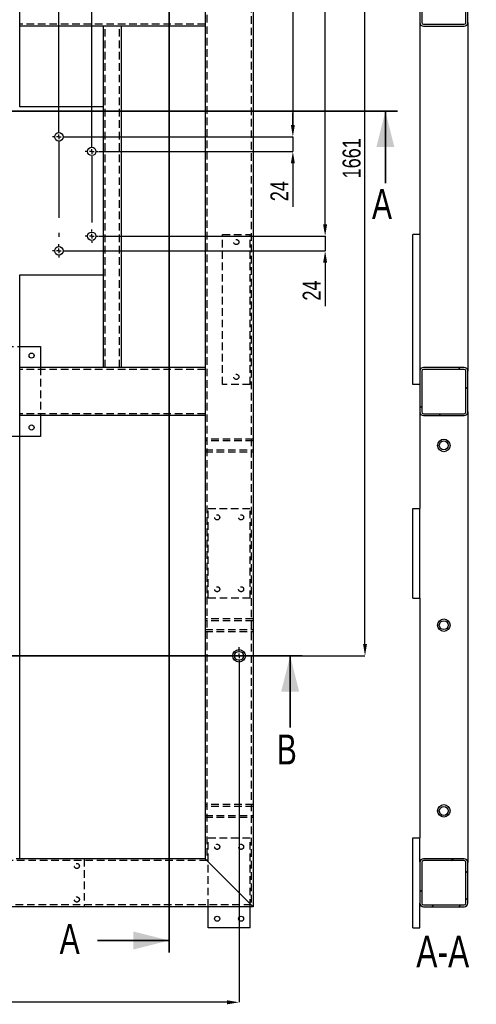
# Model space of a CAD drawing. Header units: millimetres. Extents: x 5 to 3649, y 4 to 418.
# Tile 17 of 105: x 768 to 844, y 95 to 259. Entities that reach past the tile are written whole.
import ezdxf

# ---------------------------------------------------------------- set-up
doc = ezdxf.new("R2010")
doc.units = ezdxf.units.MM
doc.header["$PDSIZE"] = -1
doc.linetypes.add('CENTERX2', pattern=[20.32, 12.7, -2.54, 2.54, -2.54])
doc.linetypes.add('HIDDEN', pattern=[1.905, 1.27, -0.635])
for name, color, linetype in [('COTES', 1, 'Continuous'), ('NOTES', 6, 'Continuous'), ('TRAIT-FINS', 9, 'Continuous'), ('TRAIT-MIXTES', 3, 'CENTERX2'), ('TRAIT-TIRET', 2, 'HIDDEN')]:
    doc.layers.add(name, color=color, linetype=linetype)
doc.layers.add('TRAIT-FORT', color=4, linetype='Continuous', lineweight=25)
doc.styles.add('SLDTEXTSTYLE0', font='TXT', dxfattribs={"width": 0.75})
doc.dimstyles.new('SLDDIMSTYLE0', dxfattribs={"dimtxt": 3, "dimasz": 2, "dimexe": 0, "dimexo": 0.0625, "dimgap": 0.75, "dimtad": 1, "dimdec": 0, "dimlfac": 10, "dimrnd": 1e-09, "dimzin": 12, "dimdsep": 46, "dimtxsty": 'SLDTEXTSTYLE0', "dimsah": 1, "dimcen": 0.09, "dimadec": 0, "dimazin": 3, "dimtfac": 1, "dimtdec": 0, "dimtofl": 0, "dimtmove": 0, "dimatfit": 3, "dimfxl": 1, "dimfrac": 2, "dimtolj": 1, "dimtzin": 12, "dimarcsym": 0})
doc.dimstyles.new('SLDDIMSTYLE1', dxfattribs={"dimtxt": 3, "dimasz": 2, "dimexe": 0, "dimexo": 0.0625, "dimgap": 0.75, "dimtad": 1, "dimdec": 0, "dimlfac": 10, "dimrnd": 1e-09, "dimzin": 12, "dimdsep": 46, "dimtxsty": 'SLDTEXTSTYLE0', "dimsah": 1, "dimcen": 0.09, "dimadec": 0, "dimazin": 3, "dimtfac": 1, "dimtdec": 0, "dimtmove": 0, "dimatfit": 0, "dimfxl": 1, "dimfrac": 2, "dimtolj": 1, "dimtzin": 12, "dimarcsym": 0})
pattern_1 = [(45, (613.036, -0.561), (-13.4704, 13.4704), []), (45, (617.527, -0.561), (-13.4704, 13.4704), []), (45, (622.017, -0.561), (-13.4704, 13.4704), []), (45, (626.507, -0.561), (-13.4704, 13.4704), [])]

# ---------------------------------------------------------------- blocks, each defined once
blk = doc.blocks.new('*D1718')
at = {"layer": 'COTES', "color": 0, "lineweight": -2, "transparency": 16777216}
for p, q in [((813.49, 241.41), (813.49, 243.41)), ((775.56, 239.41), (813.49, 239.41)), ((813.49, 239.41), (813.49, 236.97)), ((781.04, 236.97), (813.49, 236.97)), ((813.49, 234.97), (813.49, 227.72))]:
    blk.add_line(p, q, dxfattribs=at)
at = {"layer": 'COTES', "color": 0, "transparency": 16777216}
for points in [[(813.15, 241.41), (813.82, 241.41), (813.49, 239.41)], [(813.15, 234.97), (813.82, 234.97), (813.49, 236.97)]]:
    blk.add_solid(points, dxfattribs=at)
at = {"layer": 'Defpoints', "color": 0, "transparency": 16777216}
for p in [(775.5, 239.41), (780.98, 236.97), (813.49, 236.97)]:
    blk.add_point(p, dxfattribs=at)
at = {"layer": 'COTES', "color": 0, "transparency": 16777216, "insert": (809.74, 230.34), "char_height": 3, "attachment_point": 2, "rotation": 90, "style": 'SLDTEXTSTYLE0'}
blk.add_mtext('\\A1;24', dxfattribs=at)
blk = doc.blocks.new('*D1719')
at = {"layer": 'COTES', "color": 0, "lineweight": -2, "transparency": 16777216}
for p, q in [((818.88, 224.82), (818.88, 226.82)), ((781.04, 222.82), (818.88, 222.82)), ((818.88, 222.82), (818.88, 220.38)), ((775.56, 220.38), (818.88, 220.38)), ((818.88, 218.38), (818.88, 211.13))]:
    blk.add_line(p, q, dxfattribs=at)
at = {"layer": 'COTES', "color": 0, "transparency": 16777216}
for points in [[(818.54, 224.82), (819.21, 224.82), (818.88, 222.82)], [(818.54, 218.38), (819.21, 218.38), (818.88, 220.38)]]:
    blk.add_solid(points, dxfattribs=at)
at = {"layer": 'Defpoints', "color": 0, "transparency": 16777216}
for p in [(780.98, 222.82), (775.5, 220.38), (818.88, 220.38)]:
    blk.add_point(p, dxfattribs=at)
at = {"layer": 'COTES', "color": 0, "transparency": 16777216, "insert": (815.13, 213.75), "char_height": 3, "attachment_point": 2, "rotation": 90, "style": 'SLDTEXTSTYLE0'}
blk.add_mtext('\\A1;24', dxfattribs=at)
blk = doc.blocks.new('*D1722')
at = {"layer": 'COTES', "color": 0, "lineweight": -2, "transparency": 16777216}
for p, q in [((806.9, 318.89), (818.88, 318.89)), ((818.88, 224.82), (818.88, 316.89)), ((781.04, 222.82), (818.88, 222.82))]:
    blk.add_line(p, q, dxfattribs=at)
at = {"layer": 'COTES', "color": 0, "transparency": 16777216}
for points in [[(818.54, 316.89), (819.21, 316.89), (818.88, 318.89)], [(818.54, 224.82), (819.21, 224.82), (818.88, 222.82)]]:
    blk.add_solid(points, dxfattribs=at)
at = {"layer": 'Defpoints', "color": 0, "transparency": 16777216}
for p in [(806.84, 318.89), (818.88, 318.89), (780.98, 222.82)]:
    blk.add_point(p, dxfattribs=at)
at = {"layer": 'COTES', "color": 0, "transparency": 16777216, "insert": (815.13, 270.86), "char_height": 3, "attachment_point": 2, "rotation": 90, "style": 'SLDTEXTSTYLE0'}
blk.add_mtext('\\A1;961', dxfattribs=at)
blk = doc.blocks.new('*D1723')
at = {"layer": 'COTES', "color": 0, "lineweight": -2, "transparency": 16777216}
for p, q in [((806.9, 318.89), (813.49, 318.89)), ((813.49, 316.89), (813.49, 241.41)), ((775.56, 239.41), (813.49, 239.41))]:
    blk.add_line(p, q, dxfattribs=at)
at = {"layer": 'COTES', "color": 0, "transparency": 16777216}
for points in [[(813.15, 316.89), (813.82, 316.89), (813.49, 318.89)], [(813.15, 241.41), (813.82, 241.41), (813.49, 239.41)]]:
    blk.add_solid(points, dxfattribs=at)
at = {"layer": 'Defpoints', "color": 0, "transparency": 16777216}
for p in [(806.84, 318.89), (775.5, 239.41), (813.49, 239.41)]:
    blk.add_point(p, dxfattribs=at)
at = {"layer": 'COTES', "color": 0, "transparency": 16777216, "insert": (809.74, 279.15), "char_height": 3, "attachment_point": 2, "rotation": 90, "style": 'SLDTEXTSTYLE0'}
blk.add_mtext('\\A1;795', dxfattribs=at)
blk = doc.blocks.new('*D1728')
at = {"layer": 'COTES', "color": 0, "lineweight": -2, "transparency": 16777216}
for p, q in [((772.4, 344.34), (770.4, 344.34)), ((774.4, 240.57), (774.4, 344.34)), ((779.88, 344.34), (774.4, 344.34)), ((779.88, 238.13), (779.88, 344.34)), ((781.88, 344.34), (783.88, 344.34))]:
    blk.add_line(p, q, dxfattribs=at)
at = {"layer": 'COTES', "color": 0, "transparency": 16777216}
for points in [[(772.4, 344.68), (772.4, 344.01), (774.4, 344.34)], [(781.88, 344.68), (781.88, 344.01), (779.88, 344.34)]]:
    blk.add_solid(points, dxfattribs=at)
at = {"layer": 'Defpoints', "color": 0, "transparency": 16777216}
for p in [(774.4, 344.34), (774.4, 240.51), (779.88, 238.07)]:
    blk.add_point(p, dxfattribs=at)
at = {"layer": 'COTES', "color": 0, "transparency": 16777216, "insert": (777.14, 348.09), "char_height": 3, "attachment_point": 2, "style": 'SLDTEXTSTYLE0'}
blk.add_mtext('\\A1;55', dxfattribs=at)
blk = doc.blocks.new('*D1729')
at = {"layer": 'COTES', "color": 0, "lineweight": -2, "transparency": 16777216}
for p, q in [((684.84, 318.96), (684.84, 344.34)), ((772.4, 344.34), (686.84, 344.34)), ((774.4, 240.57), (774.4, 344.34))]:
    blk.add_line(p, q, dxfattribs=at)
at = {"layer": 'COTES', "color": 0, "transparency": 16777216}
for points in [[(686.84, 344.68), (686.84, 344.01), (684.84, 344.34)], [(772.4, 344.68), (772.4, 344.01), (774.4, 344.34)]]:
    blk.add_solid(points, dxfattribs=at)
at = {"layer": 'Defpoints', "color": 0, "transparency": 16777216}
for p in [(684.84, 344.34), (684.84, 318.89), (774.4, 240.51)]:
    blk.add_point(p, dxfattribs=at)
at = {"layer": 'COTES', "color": 0, "transparency": 16777216, "insert": (729.62, 348.09), "char_height": 3, "attachment_point": 2, "style": 'SLDTEXTSTYLE0'}
blk.add_mtext('\\A1;896', dxfattribs=at)
blk = doc.blocks.new('*D1730')
at = {"layer": 'COTES', "color": 0, "lineweight": -2, "transparency": 16777216}
for p, q in [((804.5, 151.26), (804.5, 94.94)), ((684.84, 110.83), (684.84, 94.94)), ((802.5, 94.94), (686.84, 94.94))]:
    blk.add_line(p, q, dxfattribs=at)
at = {"layer": 'COTES', "color": 0, "transparency": 16777216}
for points in [[(686.84, 95.27), (686.84, 94.6), (684.84, 94.94)], [(802.5, 95.27), (802.5, 94.6), (804.5, 94.94)]]:
    blk.add_solid(points, dxfattribs=at)
at = {"layer": 'Defpoints', "color": 0, "transparency": 16777216}
for p in [(804.5, 151.32), (684.84, 110.89), (684.84, 94.94)]:
    blk.add_point(p, dxfattribs=at)
at = {"layer": 'COTES', "color": 0, "transparency": 16777216, "insert": (744.67, 98.69), "char_height": 3, "attachment_point": 2, "style": 'SLDTEXTSTYLE0'}
blk.add_mtext('\\A1;1197', dxfattribs=at)
blk = doc.blocks.new('*D1731')
at = {"layer": 'COTES', "color": 0, "lineweight": -2, "transparency": 16777216}
for p, q in [((806.9, 318.89), (825.54, 318.89)), ((825.54, 154.77), (825.54, 316.89)), ((804.56, 152.77), (825.54, 152.77))]:
    blk.add_line(p, q, dxfattribs=at)
at = {"layer": 'COTES', "color": 0, "transparency": 16777216}
for points in [[(825.21, 316.89), (825.88, 316.89), (825.54, 318.89)], [(825.21, 154.77), (825.88, 154.77), (825.54, 152.77)]]:
    blk.add_solid(points, dxfattribs=at)
at = {"layer": 'Defpoints', "color": 0, "transparency": 16777216}
for p in [(806.84, 318.89), (825.54, 318.89), (804.5, 152.77)]:
    blk.add_point(p, dxfattribs=at)
at = {"layer": 'COTES', "color": 0, "transparency": 16777216, "insert": (821.79, 235.83), "char_height": 3, "attachment_point": 2, "rotation": 90, "style": 'SLDTEXTSTYLE0'}
blk.add_mtext('\\A1;1661', dxfattribs=at)
blk = doc.blocks.new('SW_CENTERMARKSYMBOL_101')
at = {"layer": 'TRAIT-MIXTES', "color": 0}
for p, q in [((-0.8, 0), (-1.1, 0)), ((0, 0), (-0.4, 0)), ((0, 0.8), (0, 1.1)), ((0, 0), (0, 0.4)), ((0, 0), (0, -0.4)), ((0, 0), (0.4, 0)), ((0.8, 0), (1.1, 0)), ((0, -0.8), (0, -1.1))]:
    blk.add_line(p, q, dxfattribs=at)
blk = doc.blocks.new('SW_CENTERMARKSYMBOL_102')
at = {"layer": 'TRAIT-MIXTES', "color": 0}
for p, q in [((-0.8, 0), (-1.1, 0)), ((0, 0), (-0.4, 0)), ((0, 0.8), (0, 1.1)), ((0, 0), (0, 0.4)), ((0, 0), (0, -0.4)), ((0, 0), (0.4, 0)), ((0.8, 0), (1.1, 0)), ((0, -0.8), (0, -1.1))]:
    blk.add_line(p, q, dxfattribs=at)
blk = doc.blocks.new('SW_CENTERMARKSYMBOL_105')
at = {"layer": 'TRAIT-MIXTES', "color": 0}
for p, q in [((-0.8, 0), (-1.1, 0)), ((0, 0), (-0.4, 0)), ((0, 0.8), (0, 1.1)), ((0, 0), (0, 0.4)), ((0, 0), (0, -0.4)), ((0, 0), (0.4, 0)), ((0.8, 0), (1.1, 0)), ((0, -0.8), (0, -16.68))]:
    blk.add_line(p, q, dxfattribs=at)
blk = doc.blocks.new('SW_CENTERMARKSYMBOL_106')
at = {"layer": 'TRAIT-MIXTES', "color": 0}
for p, q in [((-0.8, 0), (-1.1, 0)), ((0, 0), (-0.4, 0)), ((0, 0.8), (0, 1.1)), ((0, 0), (0, 0.4)), ((0, 0), (0, -0.4)), ((0, 0), (0.4, 0)), ((0.8, 0), (1.1, 0)), ((0, -0.8), (0, -11.88))]:
    blk.add_line(p, q, dxfattribs=at)
blk = doc.blocks.new('SW_CENTERMARKSYMBOL_107')
at = {"layer": 'TRAIT-MIXTES', "color": 0}
for p, q in [((-0.8, 0), (-1.45, 0)), ((0, 0), (-0.4, 0)), ((0, 0.8), (0, 1.45)), ((0, 0), (0, 0.4)), ((0, 0), (0, -0.4)), ((0, 0), (0.4, 0)), ((0.8, 0), (1.45, 0)), ((0, -0.8), (0, -1.45))]:
    blk.add_line(p, q, dxfattribs=at)

msp = doc.modelspace()

# ---------------------------------------------------------------- hatches: boundary and pattern name
at = {"layer": 'TRAIT-FINS'}
h = msp.add_hatch(dxfattribs=at)
h.set_pattern_fill('DIN 201 ACIER ET FONTE', color=256, style=0, pattern_type=2)
h.set_pattern_definition(pattern_1)
edge = h.paths.add_edge_path(flags=0)
edge.add_line((835.309173, 257.893708), (842.109173, 257.893708))
edge.add_arc((842.109173, 258.493708), 0.6, 270, 360)
edge.add_line((842.709173, 258.493708), (842.709173, 265.293708))
edge.add_arc((842.109173, 265.293708), 0.6, 0, 90)
edge.add_line((842.109173, 265.893708), (835.309173, 265.893708))
edge.add_arc((835.309173, 265.293708), 0.6, 90, 180)
edge.add_line((834.709173, 265.293708), (834.709173, 258.493708))
edge.add_arc((835.309173, 258.493708), 0.6, 180, 270)
edge = h.paths.add_edge_path(flags=0)
edge.add_arc((842.109173, 258.493708), 0.3, 270, 360, ccw=False)
edge.add_line((842.109173, 258.193708), (835.309173, 258.193708))
edge.add_arc((835.309173, 258.493708), 0.3, 180, 270, ccw=False)
edge.add_line((835.009173, 258.493708), (835.009173, 265.293708))
edge.add_arc((835.309173, 265.293708), 0.3, 90, 180, ccw=False)
edge.add_line((835.309173, 265.593708), (842.109173, 265.593708))
edge.add_arc((842.109173, 265.293708), 0.3, 0, 90, ccw=False)
edge.add_line((842.409173, 265.293708), (842.409173, 258.493708))
h = msp.add_hatch(dxfattribs=at)
h.set_pattern_fill('DIN 201 ACIER ET FONTE', color=256, style=0, pattern_type=2)
h.set_pattern_definition(pattern_1)
edge = h.paths.add_edge_path(flags=0)
edge.add_line((835.309173, 192.893708), (842.109173, 192.893708))
edge.add_arc((842.109173, 193.493708), 0.6, 270, 360)
edge.add_line((842.709173, 193.493708), (842.709173, 200.293708))
edge.add_arc((842.109173, 200.293708), 0.6, 0, 90)
edge.add_line((842.109173, 200.893708), (835.309173, 200.893708))
edge.add_arc((835.309173, 200.293708), 0.6, 90, 180)
edge.add_line((834.709173, 200.293708), (834.709173, 193.493708))
edge.add_arc((835.309173, 193.493708), 0.6, 180, 270)
edge = h.paths.add_edge_path(flags=0)
edge.add_arc((842.109173, 193.493708), 0.3, 270, 360, ccw=False)
edge.add_line((842.109173, 193.193708), (835.309173, 193.193708))
edge.add_arc((835.309173, 193.493708), 0.3, 180, 270, ccw=False)
edge.add_line((835.009173, 193.493708), (835.009173, 200.293708))
edge.add_arc((835.309173, 200.293708), 0.3, 90, 180, ccw=False)
edge.add_line((835.309173, 200.593708), (842.109173, 200.593708))
edge.add_arc((842.109173, 200.293708), 0.3, 0, 90, ccw=False)
edge.add_line((842.409173, 200.293708), (842.409173, 193.493708))
h = msp.add_hatch(dxfattribs=at)
h.set_pattern_fill('DIN 201 ACIER ET FONTE', color=256, style=0, pattern_type=2)
h.set_pattern_definition(pattern_1)
edge = h.paths.add_edge_path(flags=0)
edge.add_line((835.309173, 110.893708), (842.109173, 110.893708))
edge.add_arc((842.109173, 111.493708), 0.6, 270, 360)
edge.add_line((842.709173, 111.493708), (842.709173, 118.293708))
edge.add_arc((842.109173, 118.293708), 0.6, 0, 90)
edge.add_line((842.109173, 118.893708), (835.309173, 118.893708))
edge.add_arc((835.309173, 118.293708), 0.6, 90, 180)
edge.add_line((834.709173, 118.293708), (834.709173, 111.493708))
edge.add_arc((835.309173, 111.493708), 0.6, 180, 270)
edge = h.paths.add_edge_path(flags=0)
edge.add_arc((842.109173, 111.493708), 0.3, 270, 360, ccw=False)
edge.add_line((842.109173, 111.193708), (835.309173, 111.193708))
edge.add_arc((835.309173, 111.493708), 0.3, 180, 270, ccw=False)
edge.add_line((835.009173, 111.493708), (835.009173, 118.293708))
edge.add_arc((835.309173, 118.293708), 0.3, 90, 180, ccw=False)
edge.add_line((835.309173, 118.593708), (842.109173, 118.593708))
edge.add_arc((842.109173, 118.293708), 0.3, 0, 90, ccw=False)
edge.add_line((842.409173, 118.293708), (842.409173, 111.493708))

# ---------------------------------------------------------------- linework, layer by layer
at = {"lineweight": 35}
for p, q in [((792.840295, 326.549367), (792.840295, 103.255374)), ((830.94562, 243.687409), (678.855024, 243.687409)), ((828.94562, 231.687409), (828.94562, 243.687409)), ((815.038175, 152.793708), (679.838175, 152.793708)), ((813.038175, 140.793708), (813.038175, 152.793708)), ((780.840295, 105.255374), (792.840295, 105.255374))]:
    msp.add_line(p, q, dxfattribs=at)
for points in [[(828.94562, 243.687409), (827.44562, 237.687409), (830.44562, 237.687409)], [(813.038175, 152.793708), (811.538175, 146.793708), (814.538175, 146.793708)], [(792.840295, 105.255374), (786.840295, 106.755374), (786.840295, 103.755374)]]:
    msp.add_solid(points, dxfattribs=at)
at = {"layer": 'TRAIT-FORT', "lineweight": 25}
for p, q in [((806.840295, 318.893708), (806.840295, 110.893708)), ((767.840295, 258.493708), (767.840295, 265.293708)), ((798.840295, 265.293708), (798.840295, 258.493708)), ((834.709173, 265.293708), (834.709173, 258.493708)), ((835.009173, 265.293708), (835.009173, 258.493708)), ((842.409173, 258.493708), (842.409173, 265.293708)), ((842.709173, 258.493708), (842.709173, 265.293708)), ((767.840295, 257.893708), (767.840295, 258.493708)), ((798.840295, 258.493708), (798.840295, 257.893708)), ((834.709173, 258.493708), (834.709173, 200.293708)), ((835.309173, 258.193708), (842.109173, 258.193708)), ((842.709173, 258.493708), (842.709173, 200.293708)), ((781.840295, 257.893708), (767.840295, 257.893708)), ((767.840295, 244.393708), (767.840295, 257.893708)), ((781.840295, 244.393708), (781.840295, 257.893708)), ((782.440295, 257.893708), (781.840295, 257.893708)), ((784.240295, 257.893708), (782.440295, 257.893708)), ((784.840295, 257.893708), (784.240295, 257.893708)), ((798.840295, 257.893708), (784.840295, 257.893708)), ((784.840295, 200.893708), (784.840295, 257.893708)), ((798.840295, 257.893708), (798.840295, 200.893708)), ((835.309173, 257.893708), (842.109173, 257.893708)), ((781.840295, 244.393708), (767.840295, 244.393708)), ((781.840295, 216.393708), (781.840295, 244.393708)), ((834.709173, 223.093708), (833.509173, 223.093708)), ((833.509173, 198.093708), (833.509173, 223.093708)), ((767.840295, 200.893708), (767.840295, 216.393708)), ((767.840295, 216.393708), (781.840295, 216.393708)), ((781.840295, 200.893708), (781.840295, 216.393708)), ((767.840295, 204.393708), (771.340295, 204.393708)), ((771.340295, 204.393708), (771.340295, 200.893708)), ((781.840295, 200.893708), (767.840295, 200.893708)), ((767.840295, 200.293708), (767.840295, 200.893708)), ((782.440295, 200.893708), (781.840295, 200.893708)), ((784.240295, 200.893708), (782.440295, 200.893708)), ((784.840295, 200.893708), (784.240295, 200.893708)), ((798.840295, 200.893708), (784.840295, 200.893708)), ((798.840295, 200.893708), (798.840295, 200.293708)), ((842.109173, 200.893708), (835.309173, 200.893708)), ((842.109173, 200.593708), (835.309173, 200.593708)), ((767.840295, 193.493708), (767.840295, 200.293708)), ((798.840295, 200.293708), (798.840295, 193.493708)), ((834.709173, 200.293708), (834.709173, 193.493708)), ((835.009173, 200.293708), (835.009173, 193.493708)), ((842.409173, 193.493708), (842.409173, 200.293708)), ((842.709173, 193.493708), (842.709173, 200.293708)), ((834.709173, 198.093708), (833.509173, 198.093708)), ((767.840295, 192.893708), (767.840295, 193.493708)), ((798.840295, 192.893708), (767.840295, 192.893708)), ((767.840295, 118.893708), (767.840295, 192.893708)), ((771.340295, 192.893708), (771.340295, 189.393708)), ((798.840295, 193.493708), (798.840295, 192.893708)), ((798.840295, 192.893708), (798.840295, 118.893708)), ((834.709173, 193.493708), (834.709173, 177.393708)), ((835.309173, 193.193708), (842.109173, 193.193708)), ((835.309173, 192.893708), (842.109173, 192.893708)), ((842.709173, 193.493708), (842.709173, 118.293708)), ((771.340295, 189.393708), (767.840295, 189.393708)), ((833.509173, 162.393708), (833.509173, 177.393708)), ((833.509173, 177.393708), (834.709173, 177.393708)), ((834.709173, 162.393708), (834.709173, 177.393708)), ((833.509173, 162.393708), (834.709173, 162.393708)), ((834.709173, 162.393708), (834.709173, 122.393708)), ((833.509173, 107.393708), (833.509173, 122.393708)), ((833.509173, 122.393708), (834.709173, 122.393708)), ((834.709173, 118.393708), (834.709173, 122.393708)), ((767.840295, 118.893708), (767.240295, 118.893708)), ((798.840295, 118.893708), (767.840295, 118.893708)), ((798.840295, 118.893708), (799.440295, 118.293708)), ((799.440295, 118.293708), (798.840295, 118.893708)), ((842.109173, 118.893708), (835.309173, 118.893708)), ((842.109173, 118.593708), (835.309173, 118.593708)), ((799.440295, 118.293708), (806.240295, 111.493708)), ((834.709173, 118.293708), (834.709173, 111.493708)), ((835.009173, 118.293708), (835.009173, 111.493708)), ((842.409173, 111.493708), (842.409173, 118.293708)), ((842.709173, 111.493708), (842.709173, 118.293708)), ((806.840295, 110.893708), (684.840295, 110.893708)), ((799.340295, 107.393708), (799.340295, 110.893708)), ((806.240295, 111.493708), (806.840295, 110.893708)), ((806.840295, 110.893708), (806.240295, 111.493708)), ((806.340295, 107.393708), (806.340295, 110.893708)), ((834.709173, 107.393708), (834.709173, 111.493708)), ((835.309173, 111.193708), (842.109173, 111.193708)), ((835.309173, 110.893708), (842.109173, 110.893708)), ((806.340295, 107.393708), (799.340295, 107.393708)), ((833.509173, 107.393708), (834.709173, 107.393708))]:
    msp.add_line(p, q, dxfattribs=at)
for centre, radius in [((774.398422, 239.409711), 0.7), ((779.879694, 236.969291), 0.7), ((779.879694, 222.81759), 0.7), ((774.398422, 220.37717), 0.7), ((769.840295, 202.893708), 0.425), ((769.840295, 190.893708), 0.425), ((838.709173, 187.893708), 1.05), ((838.709173, 187.893708), 0.75), ((838.709173, 157.893708), 1.05), ((838.709173, 157.893708), 0.75), ((804.496933, 152.774806), 1.05), ((804.496933, 152.774806), 0.75), ((838.709173, 126.893708), 1.05), ((838.709173, 126.893708), 0.75), ((800.840295, 108.893708), 0.425), ((804.840295, 108.893708), 0.425)]:
    msp.add_circle(centre, radius, dxfattribs=at)
for centre, radius, start, end in [((835.309173, 258.493708), 0.6, 180, 270), ((835.309173, 258.493708), 0.3, 180, 270), ((842.109173, 258.493708), 0.6, 270, 0), ((842.109173, 258.493708), 0.3, 270, 0), ((835.309173, 200.293708), 0.6, 90, 180), ((835.309173, 200.293708), 0.3, 90, 180), ((842.109173, 200.293708), 0.6, 0, 90), ((842.109173, 200.293708), 0.3, 0, 90), ((835.309173, 193.493708), 0.6, 180, 270), ((835.309173, 193.493708), 0.3, 180, 270), ((842.109173, 193.493708), 0.6, 270, 0), ((842.109173, 193.493708), 0.3, 270, 0), ((835.309173, 118.293708), 0.6, 90, 180), ((835.309173, 118.293708), 0.3, 90, 180), ((842.109173, 118.293708), 0.6, 0, 90), ((842.109173, 118.293708), 0.3, 0, 90), ((835.309173, 111.493708), 0.6, 180, 270), ((835.309173, 111.493708), 0.3, 180, 270), ((842.109173, 111.493708), 0.6, 270, 0), ((842.109173, 111.493708), 0.3, 270, 0)]:
    msp.add_arc(centre, radius, start, end, dxfattribs=at)
at = {"layer": 'TRAIT-TIRET'}
for p, q in [((806.540295, 318.593708), (806.540295, 111.193708)), ((799.140295, 311.193708), (799.140295, 118.593708)), ((798.840295, 258.193708), (767.840295, 258.193708)), ((782.140295, 200.893708), (782.140295, 257.893708)), ((784.540295, 200.893708), (784.540295, 257.893708)), ((801.740295, 198.093708), (801.740295, 223.093708)), ((801.740295, 223.093708), (806.340295, 223.093708)), ((806.340295, 198.093708), (806.340295, 223.093708)), ((759.840295, 204.393708), (767.840295, 204.393708)), ((798.840295, 200.593708), (767.840295, 200.593708)), ((771.340295, 200.893708), (771.340295, 192.893708)), ((806.340295, 198.093708), (801.740295, 198.093708)), ((798.840295, 193.193708), (767.840295, 193.193708)), ((767.840295, 189.393708), (759.840295, 189.393708)), ((799.140295, 188.943708), (798.840295, 188.943708)), ((806.840295, 188.943708), (798.840295, 188.943708)), ((806.840295, 188.643708), (798.840295, 188.643708)), ((806.840295, 188.943708), (806.540295, 188.943708)), ((798.840295, 187.143708), (806.840295, 187.143708)), ((798.840295, 186.843708), (799.140295, 186.843708)), ((798.840295, 186.843708), (806.840295, 186.843708)), ((806.540295, 186.843708), (806.840295, 186.843708)), ((799.340295, 162.393708), (799.340295, 177.393708)), ((799.340295, 177.393708), (806.340295, 177.393708)), ((806.340295, 162.393708), (806.340295, 177.393708)), ((806.340295, 162.393708), (799.340295, 162.393708)), ((799.140295, 158.943708), (798.840295, 158.943708)), ((806.840295, 158.943708), (798.840295, 158.943708)), ((806.840295, 158.643708), (798.840295, 158.643708)), ((806.840295, 158.943708), (806.540295, 158.943708)), ((798.840295, 157.143708), (806.840295, 157.143708)), ((798.840295, 156.843708), (799.140295, 156.843708)), ((798.840295, 156.843708), (806.840295, 156.843708)), ((806.540295, 156.843708), (806.840295, 156.843708)), ((799.140295, 127.943708), (798.840295, 127.943708)), ((806.840295, 127.943708), (798.840295, 127.943708)), ((806.840295, 127.643708), (798.840295, 127.643708)), ((806.840295, 127.943708), (806.540295, 127.943708)), ((798.840295, 126.143708), (806.840295, 126.143708)), ((798.840295, 125.843708), (799.140295, 125.843708)), ((798.840295, 125.843708), (806.840295, 125.843708)), ((806.540295, 125.843708), (806.840295, 125.843708)), ((799.340295, 110.893708), (799.340295, 122.393708)), ((799.340295, 122.393708), (806.340295, 122.393708)), ((806.340295, 110.893708), (806.340295, 122.393708)), ((799.140295, 118.593708), (692.540295, 118.593708)), ((778.640295, 118.893708), (778.640295, 110.893708)), ((806.540295, 111.193708), (685.140295, 111.193708))]:
    msp.add_line(p, q, dxfattribs=at)
for centre in [(804.040295, 221.843708), (804.040295, 199.343708), (800.840295, 175.893708), (804.840295, 175.893708), (800.840295, 163.893708), (804.840295, 163.893708), (800.840295, 120.893708), (804.840295, 120.893708), (777.390295, 117.693708), (777.390295, 112.093708)]:
    msp.add_circle(centre, 0.425, dxfattribs=at)

# ---------------------------------------------------------------- block references
at = {"layer": 'TRAIT-MIXTES'}
for name, p in [('SW_CENTERMARKSYMBOL_105', (774.398422, 239.409711)), ('SW_CENTERMARKSYMBOL_106', (779.879694, 236.969291)), ('SW_CENTERMARKSYMBOL_102', (779.879694, 222.81759)), ('SW_CENTERMARKSYMBOL_101', (774.398422, 220.37717)), ('SW_CENTERMARKSYMBOL_107', (804.496933, 152.774806))]:
    msp.add_blockref(name, p, dxfattribs=at)

# ---------------------------------------------------------------- texts
at = {"char_height": 5, "attachment_point": 1, "style": 'SLDTEXTSTYLE0'}
for s, insert in [('A', (826.70678, 230.695085)), ('B', (810.799477, 139.638276)), ('A', (774.523602, 108.019913))]:
    msp.add_mtext(s, dxfattribs=dict(at, insert=insert))
at = {"layer": 'NOTES', "insert": (838.529205, 106.04473), "char_height": 5.2916667, "attachment_point": 2, "style": 'SLDTEXTSTYLE0'}
msp.add_mtext('A-A', dxfattribs=at)

# ---------------------------------------------------------------- dimensions: what is measured, and where the dimension line sits
at = {"layer": 'COTES'}
for base, p1, p2, dimstyle, picture, middle in [((684.840295, 344.341706), (774.398422, 240.509711), (684.840295, 318.893708), 'SLDDIMSTYLE0', '*D1729', (729.619358, 344.341706)), ((774.398422, 344.341706), (779.879694, 238.069291), (774.398422, 240.509711), 'SLDDIMSTYLE1', '*D1728', (777.139058, 344.341706)), ((684.840295, 94.935892), (804.496933, 151.324806), (684.840295, 110.893708), 'SLDDIMSTYLE0', '*D1730', (744.668614, 94.935892))]:
    dim = msp.add_linear_dim(base=base, p1=p1, p2=p2, dimstyle=dimstyle, dxfattribs=at)
    dim.commit()
    dim.dimension.update_dxf_attribs({"geometry": picture, "text_midpoint": middle, "dimtype": 160})
for base, p1, p2, dimstyle, picture, middle in [((813.486327, 239.409711), (806.840295, 318.893708), (775.498422, 239.409711), 'SLDDIMSTYLE0', '*D1723', (813.486327, 279.151709)), ((818.877918, 318.893708), (780.979694, 222.81759), (806.840295, 318.893708), 'SLDDIMSTYLE0', '*D1722', (818.877918, 270.855649)), ((825.542043, 318.893708), (804.496933, 152.774806), (806.840295, 318.893708), 'SLDDIMSTYLE0', '*D1731', (825.542043, 235.834257)), ((813.486327, 236.969291), (775.498422, 239.409711), (780.979694, 236.969291), 'SLDDIMSTYLE1', '*D1718', (813.486327, 230.344291)), ((818.877918, 220.37717), (780.979694, 222.81759), (775.498422, 220.37717), 'SLDDIMSTYLE1', '*D1719', (818.877918, 213.75217))]:
    dim = msp.add_linear_dim(base=base, p1=p1, p2=p2, angle=90, dimstyle=dimstyle, dxfattribs=at)
    dim.commit()
    dim.dimension.update_dxf_attribs({"geometry": picture, "text_midpoint": middle, "dimtype": 160})

doc.saveas('drawing.dxf')
